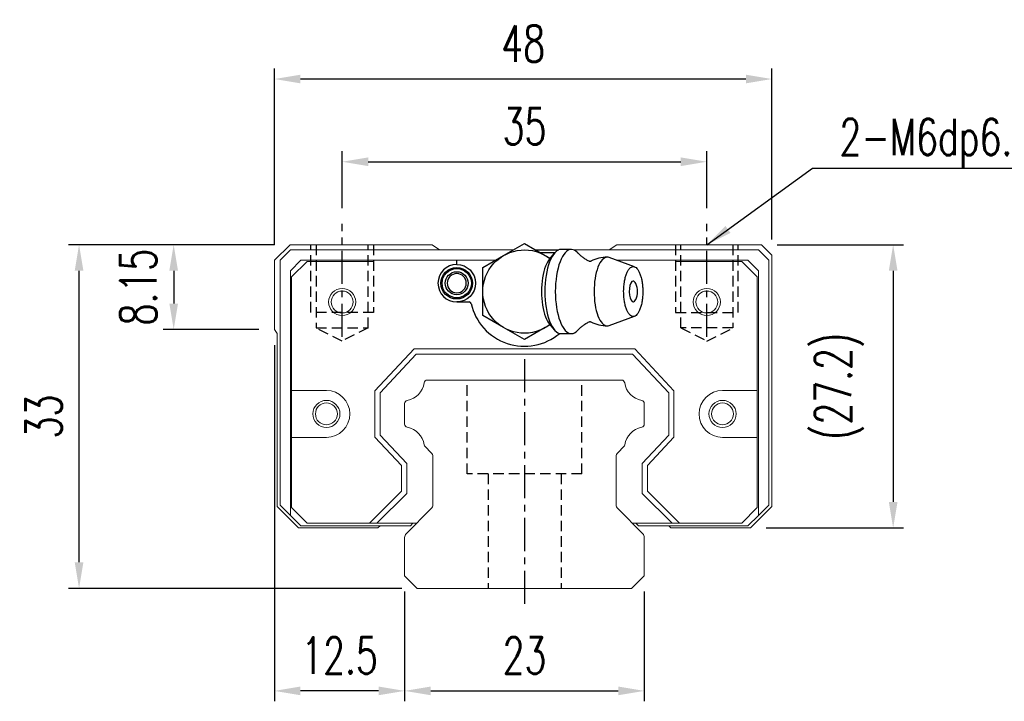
# Model space of a CAD drawing. Header units: millimetres. Extents: x 188 to 446, y 227 to 327.
# Tile 1 of 57: x 188 to 282, y 238 to 303. Entities that reach past the tile are written whole.
import ezdxf

# ---------------------------------------------------------------- set-up
doc = ezdxf.new("R2010")
doc.units = ezdxf.units.MM
doc.header["$PDSIZE"] = -1
doc.linetypes.add('CENTER', pattern=[10.16, 6.35, -1.27, 1.27, -1.27])
doc.linetypes.add('DASHED', pattern=[0.75, 0.5, -0.25])
for name, color, linetype in [('2', 7, 'Continuous'), ('CL', 1, 'CENTER'), ('DIM', 4, 'Continuous'), ('HID', 2, 'DASHED'), ('OUT', 3, 'Continuous')]:
    doc.layers.add(name, color=color, linetype=linetype)
doc.styles.add('DIM-7', font='SIMPLEX.shx', dxfattribs={"width": 0.7, "bigfont": 'chineset.shx'})
doc.dimstyles.new('CNS', dxfattribs={"dimtxt": 3.5, "dimasz": 2.5, "dimexe": 1, "dimexo": 1.5, "dimgap": 0.09, "dimtad": 0, "dimdsep": 46, "dimtxsty": 'DIM-7', "dimcen": 0.09, "dimclrd": 1, "dimclre": 1, "dimclrt": 4, "dimadec": 0, "dimazin": 0, "dimtfac": 1, "dimtix": 1, "dimtmove": 2, "dimatfit": 3, "dimfxl": 1, "dimtvp": 0.971429, "dimtolj": 1, "dimarcsym": 0})

# ---------------------------------------------------------------- blocks, each defined once
blk = doc.blocks.new('*D19')
at = {"layer": 'DEFPOINTS', "color": 0}
for p in [(253.789, 289.698), (218.789, 283.735), (253.789, 283.735)]:
    blk.add_point(p, dxfattribs=at)
at = {"layer": 'DIM', "color": 7, "lineweight": -2}
for p, q in [((218.789, 285.235), (218.789, 290.698)), ((253.789, 285.235), (253.789, 290.698)), ((221.289, 289.698), (251.289, 289.698))]:
    blk.add_line(p, q, dxfattribs=at)
at = {"layer": 'DIM', "color": 7}
for points in [[(221.289, 290.114), (221.289, 289.281), (218.789, 289.698)], [(251.289, 290.114), (251.289, 289.281), (253.789, 289.698)]]:
    blk.add_solid(points, dxfattribs=at)
at = {"layer": 'DIM', "color": 7, "insert": (236.289, 293.098), "char_height": 3.5, "attachment_point": 5, "style": 'DIM-7'}
blk.add_mtext('\\A1;35', dxfattribs=at)
blk = doc.blocks.new('*D20')
at = {"layer": 'DEFPOINTS', "color": 0}
for p in [(212.282, 297.642), (260.032, 280.735), (212.282, 280.235)]:
    blk.add_point(p, dxfattribs=at)
at = {"layer": 'DIM', "color": 7, "lineweight": -2}
for p, q in [((212.282, 281.735), (212.282, 298.642)), ((260.032, 282.235), (260.032, 298.642)), ((257.532, 297.642), (214.782, 297.642))]:
    blk.add_line(p, q, dxfattribs=at)
at = {"layer": 'DIM', "color": 7}
for points in [[(214.782, 298.058), (214.782, 297.225), (212.282, 297.642)], [(257.532, 298.058), (257.532, 297.225), (260.032, 297.642)]]:
    blk.add_solid(points, dxfattribs=at)
at = {"layer": 'DIM', "color": 7, "insert": (236.157, 301.042), "char_height": 3.5, "attachment_point": 5, "style": 'DIM-7'}
blk.add_mtext('\\A1;48', dxfattribs=at)
blk = doc.blocks.new('*D21')
at = {"layer": 'DEFPOINTS', "color": 0}
for p in [(224.782, 249.935), (247.782, 249.935), (247.782, 238.89)]:
    blk.add_point(p, dxfattribs=at)
at = {"layer": 'DIM', "color": 7, "lineweight": -2}
for p, q in [((224.782, 248.435), (224.782, 237.89)), ((247.782, 248.435), (247.782, 237.89)), ((227.282, 238.89), (245.282, 238.89))]:
    blk.add_line(p, q, dxfattribs=at)
at = {"layer": 'DIM', "color": 7}
for points in [[(227.282, 239.307), (227.282, 238.473), (224.782, 238.89)], [(245.282, 239.307), (245.282, 238.473), (247.782, 238.89)]]:
    blk.add_solid(points, dxfattribs=at)
at = {"layer": 'DIM', "color": 7, "insert": (236.282, 242.29), "char_height": 3.5, "attachment_point": 5, "style": 'DIM-7'}
blk.add_mtext('\\A1;23', dxfattribs=at)
blk = doc.blocks.new('*D22')
at = {"layer": 'DEFPOINTS', "color": 0}
for p in [(212.282, 273.585), (224.782, 249.935), (212.282, 238.89)]:
    blk.add_point(p, dxfattribs=at)
at = {"layer": 'DIM', "color": 7, "lineweight": -2}
for p, q in [((212.282, 272.085), (212.282, 237.89)), ((224.782, 248.435), (224.782, 237.89)), ((222.282, 238.89), (214.782, 238.89))]:
    blk.add_line(p, q, dxfattribs=at)
at = {"layer": 'DIM', "color": 7}
for points in [[(214.782, 239.307), (214.782, 238.473), (212.282, 238.89)], [(222.282, 239.307), (222.282, 238.473), (224.782, 238.89)]]:
    blk.add_solid(points, dxfattribs=at)
at = {"layer": 'DIM', "color": 7, "insert": (218.532, 242.29), "char_height": 3.5, "attachment_point": 5, "style": 'DIM-7'}
blk.add_mtext('\\A1;12.5', dxfattribs=at)
blk = doc.blocks.new('*D23')
at = {"layer": 'DEFPOINTS', "color": 0}
for p in [(193.527, 281.735), (213.782, 281.735), (225.996, 248.735)]:
    blk.add_point(p, dxfattribs=at)
at = {"layer": 'DIM', "color": 7, "lineweight": -2}
for p, q in [((212.282, 281.735), (192.527, 281.735)), ((193.527, 251.235), (193.527, 279.235)), ((224.496, 248.735), (192.527, 248.735))]:
    blk.add_line(p, q, dxfattribs=at)
at = {"layer": 'DIM', "color": 7}
for points in [[(193.111, 279.235), (193.944, 279.235), (193.527, 281.735)], [(193.111, 251.235), (193.944, 251.235), (193.527, 248.735)]]:
    blk.add_solid(points, dxfattribs=at)
at = {"layer": 'DIM', "color": 7, "insert": (190.127, 265.235), "char_height": 3.5, "attachment_point": 5, "rotation": 90, "style": 'DIM-7'}
blk.add_mtext('\\A1;33', dxfattribs=at)
blk = doc.blocks.new('*D24')
at = {"layer": 'DEFPOINTS', "color": 0}
for p in [(213.782, 281.735), (202.611, 273.585), (212.282, 273.585)]:
    blk.add_point(p, dxfattribs=at)
at = {"layer": 'DIM', "color": 7, "lineweight": -2}
for p, q in [((212.282, 281.735), (201.611, 281.735)), ((202.611, 279.235), (202.611, 276.085)), ((210.782, 273.585), (201.611, 273.585))]:
    blk.add_line(p, q, dxfattribs=at)
at = {"layer": 'DIM', "color": 7}
for points in [[(202.195, 279.235), (203.028, 279.235), (202.611, 281.735)], [(202.195, 276.085), (203.028, 276.085), (202.611, 273.585)]]:
    blk.add_solid(points, dxfattribs=at)
at = {"layer": 'DIM', "color": 7, "insert": (199.211, 277.66), "char_height": 3.5, "attachment_point": 5, "rotation": 90, "style": 'DIM-7'}
blk.add_mtext('\\A1;8.15', dxfattribs=at)
blk = doc.blocks.new('*D25')
at = {"layer": 'DEFPOINTS', "color": 0}
for p in [(259.032, 281.735), (257.982, 254.535), (271.67, 254.535)]:
    blk.add_point(p, dxfattribs=at)
at = {"layer": 'DIM', "color": 7, "lineweight": -2}
for p, q in [((260.532, 281.735), (272.67, 281.735)), ((271.67, 279.235), (271.67, 257.035)), ((259.482, 254.535), (272.67, 254.535))]:
    blk.add_line(p, q, dxfattribs=at)
at = {"layer": 'DIM', "color": 7}
for points in [[(271.254, 279.235), (272.087, 279.235), (271.67, 281.735)], [(271.254, 257.035), (272.087, 257.035), (271.67, 254.535)]]:
    blk.add_solid(points, dxfattribs=at)
at = {"layer": 'DIM', "color": 7, "insert": (266.489, 268.135), "char_height": 3.5, "attachment_point": 5, "rotation": 90, "style": 'DIM-7'}
blk.add_mtext('\\A1;(27.2)', dxfattribs=at)

msp = doc.modelspace()

# ---------------------------------------------------------------- linework, layer by layer
at = {"layer": '2', "color": 0, "linetype": 'Continuous'}
for p, q in [((234.282, 280.699), (236.282, 281.854)), ((236.282, 281.854), (238.282, 280.699)), ((232.282, 279.545), (234.282, 280.699)), ((237.353, 281.235), (239.572, 281.235)), ((237.787, 280.985), (239.217, 280.985)), ((238.282, 280.699), (238.744, 280.432)), ((239.144, 280.908), (238.688, 280.366)), ((240.79, 281.277), (239.789, 281.277)), ((241.363, 280.985), (241.362, 280.985)), ((229.782, 279.835), (229.782, 280.235)), ((246.851, 279.611), (244.405, 280.502)), ((232.282, 277.235), (232.282, 279.545)), ((232.282, 274.926), (232.282, 277.235)), ((229.782, 276.235), (230.966, 276.235)), ((234.282, 273.771), (232.282, 274.926)), ((238.688, 274.104), (239.144, 273.562)), ((244.405, 273.968), (246.851, 274.859)), ((236.282, 272.616), (234.282, 273.771)), ((238.282, 273.771), (236.282, 272.616)), ((238.744, 274.038), (238.282, 273.771)), ((239.789, 273.194), (240.79, 273.194))]:
    msp.add_line(p, q, dxfattribs=at)
at = {"layer": '2', "color": 0, "linetype": 'Continuous', "extrusion": (0, 0, -1)}
for centre, radius, start, end in [((-236.282, 277.235), 4, 232.1994, 127.85546), ((-229.782, 278.035), 1.8, 90, 270), ((-229.782, 278.035), 1.515, 270, 90), ((-229.782, 278.035), 1.4, 270, 90), ((-229.782, 278.035), 1.1, 270, 90), ((-229.782, 278.035), 1.515, 90, 270), ((-229.782, 278.035), 1.4, 90, 270), ((-229.782, 278.035), 1.1, 90, 270)]:
    msp.add_arc(centre, radius, start, end, dxfattribs=at)
at = {"layer": '2', "color": 0, "linetype": 'Continuous'}
for centre, radius, start, end in [((229.782, 278.035), 1.8, 90, 270), ((244.227, 277.235), 3.3, 90, 118.26666), ((229.782, 278.035), 0.918, 90, 270), ((229.782, 278.035), 0.918, 270, 90), ((245.321, 277.235), 1.817, 334.63704, 25.36296), ((230.966, 276.035), 0.2, 12.71981, 90), ((236.282, 277.235), 5.25, 192.71981, 310.13982), ((244.227, 277.235), 3.3, 241.72374, 269.99834)]:
    msp.add_arc(centre, radius, start, end, dxfattribs=at)
for start_param, end_param in [(0, 3.820667), (5.604012, 6.283185)]:
    msp.add_ellipse((246.722, 277.235), major_axis=(0, 1), ratio=0.382683, start_param=start_param, end_param=end_param, dxfattribs=at)
for points, knots in [([(239.789, 281.277), (239.384, 281.277), (238.982, 280.841), (238.409, 279.345), (238.243, 278.293), (238.243, 277.235)], [0, 0, 0, 0, 0.5, 0.5, 1, 1, 1, 1]), ([(241.396, 280.949), (241.205, 281.162), (240.998, 281.277), (240.385, 281.277), (239.983, 280.841), (239.41, 279.345), (239.244, 278.293), (239.244, 277.235)], [0, 0, 0, 0, 0.204178, 0.204178, 0.602089, 0.602089, 1, 1, 1, 1]), ([(242.48, 280.143), (242.381, 280.193), (242.18, 280.304), (241.91, 280.488), (241.675, 280.676), (241.507, 280.834), (241.428, 280.919), (241.399, 280.952)], [0, 0, 0, 0, 0.204358, 0.437474, 0.6573, 0.86349, 1, 1, 1, 1]), ([(238.692, 280.368), (238.549, 280.197), (238.417, 279.962), (238.062, 279.033), (237.92, 278.137), (237.92, 277.235)], [0, 0, 0, 0, 0.313305, 0.313305, 1, 1, 1, 1]), ([(242.662, 280.14), (242.663, 280.14), (242.662, 280.141), (242.618, 280.123), (242.544, 280.12), (242.488, 280.137), (242.483, 280.139), (242.483, 280.14)], [0, 0, 0, 0, 0.073316, 0.326317, 0.616884, 0.887048, 1, 1, 1, 1]), ([(244.402, 280.502), (244.344, 280.524), (244.286, 280.535), (243.897, 280.535), (243.568, 280.18), (243.101, 278.958), (242.964, 278.099), (242.964, 277.235)], [0, 0, 0, 0, 0.081093, 0.081093, 0.540547, 0.540547, 1, 1, 1, 1]), ([(245.803, 277.235), (245.803, 277.078), (245.815, 276.764), (245.868, 276.311), (245.953, 275.893), (246.068, 275.527), (246.208, 275.227), (246.368, 275.004), (246.541, 274.866), (246.722, 274.82), (246.902, 274.866), (247.076, 275.004), (247.235, 275.227), (247.375, 275.527), (247.49, 275.893), (247.576, 276.311), (247.628, 276.764), (247.646, 277.235), (247.628, 277.706), (247.576, 278.16), (247.49, 278.577), (247.375, 278.943), (247.235, 279.244), (247.076, 279.467), (246.902, 279.604), (246.722, 279.651), (246.541, 279.604), (246.368, 279.467), (246.208, 279.244), (246.068, 278.943), (245.953, 278.577), (245.84, 278.023), (245.803, 277.548), (245.803, 277.235)], [0, 0, 0, 0, 0.031259, 0.062519, 0.093778, 0.125038, 0.156297, 0.187556, 0.218816, 0.250075, 0.281335, 0.312594, 0.343853, 0.375113, 0.406372, 0.437632, 0.468891, 0.500151, 0.53141, 0.562669, 0.593929, 0.625188, 0.656448, 0.687707, 0.718966, 0.750226, 0.781485, 0.812745, 0.844004, 0.875263, 0.906523, 0.937782, 1, 1, 1, 1]), ([(237.92, 277.235), (237.92, 276.333), (238.062, 275.437), (238.417, 274.508), (238.549, 274.273), (238.692, 274.103)], [0, 0, 0, 0, 0.686695, 0.686695, 1, 1, 1, 1]), ([(238.243, 277.235), (238.243, 276.177), (238.409, 275.126), (238.982, 273.629), (239.384, 273.194), (239.789, 273.194)], [0, 0, 0, 0, 0.5, 0.5, 1, 1, 1, 1]), ([(239.244, 277.235), (239.244, 276.177), (239.41, 275.126), (239.983, 273.629), (240.385, 273.194), (240.998, 273.194), (241.205, 273.309), (241.397, 273.522)], [0, 0, 0, 0, 0.397832, 0.397832, 0.795664, 0.795664, 1, 1, 1, 1]), ([(242.964, 277.235), (242.964, 276.371), (243.101, 275.513), (243.568, 274.291), (243.897, 273.935), (244.286, 273.935), (244.344, 273.946), (244.402, 273.968)], [0, 0, 0, 0, 0.459453, 0.459453, 0.918907, 0.918907, 1, 1, 1, 1]), ([(241.4, 273.519), (241.417, 273.539), (241.48, 273.61), (241.633, 273.758), (241.869, 273.953), (242.154, 274.151), (242.37, 274.271), (242.48, 274.327)], [0, 0, 0, 0, 0.085224, 0.298676, 0.52727, 0.772384, 1, 1, 1, 1]), ([(242.483, 274.33), (242.484, 274.332), (242.493, 274.336), (242.557, 274.352), (242.631, 274.345), (242.668, 274.326), (242.665, 274.328), (242.665, 274.328)], [0, 0, 0, 0, 0.154413, 0.419434, 0.743562, 0.992702, 1, 1, 1, 1])]:
    msp.add_open_spline(points, degree=3, knots=knots, dxfattribs=at)
at = {"layer": 'CL', "color": 0, "ltscale": 0.5}
for p, q in [((218.789, 272.885), (218.789, 283.735)), ((253.789, 272.885), (253.789, 283.735)), ((236.289, 270.735), (236.289, 246.735))]:
    msp.add_line(p, q, dxfattribs=at)
at = {"layer": 'HID', "color": 0, "ltscale": 2}
for p, q in [((215.789, 275.235), (215.789, 281.735)), ((216.289, 281.735), (216.289, 273.735)), ((221.289, 273.735), (221.289, 281.735)), ((221.789, 281.735), (221.789, 275.235)), ((250.789, 281.735), (250.789, 275.235)), ((251.289, 273.735), (251.289, 281.735)), ((256.289, 281.735), (256.289, 273.735)), ((256.789, 275.235), (256.789, 281.735)), ((221.789, 275.235), (215.789, 275.235)), ((250.789, 275.235), (256.789, 275.235)), ((218.789, 272.485), (216.289, 273.735)), ((216.289, 273.735), (221.289, 273.735)), ((221.289, 273.735), (218.789, 272.485)), ((256.289, 273.735), (251.289, 273.735)), ((251.289, 273.735), (253.789, 272.485)), ((253.789, 272.485), (256.289, 273.735)), ((230.789, 259.735), (230.789, 268.735)), ((241.789, 259.735), (241.789, 268.735)), ((241.789, 259.735), (230.789, 259.735)), ((232.789, 259.735), (232.789, 248.735)), ((239.789, 259.735), (239.789, 248.735))]:
    msp.add_line(p, q, dxfattribs=at)
at = {"layer": 'OUT', "color": 0, "linetype": 'Continuous', "lineweight": 15}
for p, q in [((213.782, 281.735), (212.282, 280.235)), ((227.429, 281.735), (213.782, 281.735)), ((228.139, 281.235), (227.429, 281.735)), ((245.134, 281.735), (244.425, 281.235)), ((259.032, 281.735), (245.134, 281.735)), ((260.032, 280.735), (259.032, 281.735)), ((212.832, 280.235), (213.832, 281.235)), ((213.832, 281.235), (231.032, 281.235)), ((231.032, 281.235), (235.21, 281.235)), ((236.279, 281.235), (236.284, 281.235)), ((237.354, 281.235), (239.572, 281.235)), ((241.007, 281.235), (241.532, 281.235)), ((241.532, 281.235), (258.732, 281.235)), ((258.732, 281.235), (259.732, 280.235)), ((260.032, 256.585), (260.032, 280.735)), ((212.282, 280.235), (212.282, 273.585)), ((212.832, 256.735), (212.832, 280.235)), ((214.832, 280.235), (213.832, 279.235)), ((213.932, 278.635), (215.432, 280.135)), ((233.502, 280.249), (214.832, 280.235)), ((215.432, 280.135), (221.789, 280.135)), ((257.732, 280.235), (245.138, 280.235)), ((250.789, 280.135), (257.132, 280.135)), ((257.132, 280.135), (258.632, 278.635)), ((258.732, 279.235), (257.732, 280.235)), ((259.732, 280.235), (259.732, 256.735)), ((213.832, 279.235), (213.832, 255.735)), ((258.732, 255.735), (258.732, 279.235)), ((213.932, 267.735), (213.932, 278.635)), ((258.632, 278.635), (258.632, 267.735)), ((212.282, 273.585), (212.532, 273.211)), ((212.532, 273.211), (212.532, 256.585)), ((221.932, 267.716), (225.68, 271.735)), ((225.68, 271.735), (246.884, 271.735)), ((246.884, 271.735), (250.632, 267.716)), ((225.897, 271.235), (222.432, 267.519)), ((246.666, 271.235), (225.897, 271.235)), ((250.132, 267.519), (246.666, 271.235)), ((226.959, 268.735), (245.605, 268.735)), ((217.27, 267.735), (213.932, 267.735)), ((213.932, 263.235), (213.932, 267.735)), ((221.932, 263.254), (221.932, 267.716)), ((222.432, 267.519), (222.432, 263.451)), ((250.132, 263.451), (250.132, 267.519)), ((250.632, 267.716), (250.632, 263.254)), ((258.632, 267.735), (255.293, 267.735)), ((258.632, 267.735), (258.632, 263.235)), ((224.782, 264.495), (224.782, 266.475)), ((247.782, 266.475), (247.782, 264.495)), ((213.932, 263.235), (217.27, 263.235)), ((213.932, 256.485), (213.932, 263.235)), ((224.482, 260.519), (221.932, 263.254)), ((222.432, 263.451), (224.982, 260.716)), ((247.582, 260.716), (250.132, 263.451)), ((250.632, 263.254), (248.082, 260.519)), ((255.293, 263.235), (258.632, 263.235)), ((258.632, 263.235), (258.632, 256.485)), ((227.335, 261.762), (226.741, 262.356)), ((245.822, 262.356), (245.228, 261.762)), ((227.482, 256.742), (227.482, 261.408)), ((245.082, 261.408), (245.082, 256.742)), ((224.482, 258.061), (224.482, 260.519)), ((224.982, 260.716), (224.982, 257.854)), ((247.582, 257.854), (247.582, 260.716)), ((248.082, 260.519), (248.082, 258.061)), ((221.406, 254.985), (224.482, 258.061)), ((248.082, 258.061), (251.157, 254.985)), ((224.982, 257.854), (222.113, 254.985)), ((250.45, 254.985), (247.582, 257.854)), ((212.532, 256.585), (214.582, 254.535)), ((213.832, 255.735), (212.832, 256.735)), ((215.432, 254.985), (213.932, 256.485)), ((224.928, 253.982), (227.335, 256.389)), ((245.228, 256.389), (247.635, 253.982)), ((258.632, 256.485), (257.132, 254.985)), ((257.982, 254.535), (260.032, 256.585)), ((259.732, 256.735), (258.732, 255.735)), ((213.832, 255.735), (214.832, 254.735)), ((257.732, 254.735), (258.732, 255.735)), ((214.582, 254.535), (222.22, 254.535)), ((214.832, 254.735), (225.328, 254.735)), ((221.406, 254.985), (215.432, 254.985)), ((225.932, 254.985), (221.406, 254.985)), ((225.932, 254.985), (222.113, 254.985)), ((222.22, 254.535), (222.42, 254.735)), ((225.578, 254.985), (225.328, 254.735)), ((251.157, 254.985), (246.632, 254.985)), ((250.45, 254.985), (246.632, 254.985)), ((247.235, 254.735), (246.985, 254.985)), ((247.235, 254.735), (257.732, 254.735)), ((250.144, 254.735), (250.344, 254.535)), ((250.344, 254.535), (257.982, 254.535)), ((257.132, 254.985), (251.157, 254.985)), ((224.782, 249.935), (224.782, 253.628)), ((247.782, 253.628), (247.782, 249.935)), ((225.996, 248.735), (224.782, 249.935)), ((247.782, 249.935), (246.568, 248.735)), ((246.582, 248.735), (225.996, 248.735))]:
    msp.add_line(p, q, dxfattribs=at)
for centre, radius in [((218.782, 276.235), 1.3), ((218.782, 276.235), 1.05), ((253.782, 276.235), 1.3), ((253.782, 276.235), 1.05), ((217.27, 265.485), 1.3), ((217.27, 265.485), 1.05), ((255.293, 265.485), 1.3), ((255.293, 265.485), 1.05)]:
    msp.add_circle(centre, radius, dxfattribs=at)
for centre, radius, start, end in [((224.64, 268.777), 2.044, 280.87121, 351.61737), ((226.959, 268.435), 0.3, 90, 171.61737), ((245.605, 268.435), 0.3, 8.38263, 90), ((247.924, 268.777), 2.044, 188.38263, 259.12879), ((217.27, 265.485), 2.25, 270, 90), ((255.293, 265.485), 2.25, 90, 270), ((225.082, 266.475), 0.3, 100.87121, 180.00001), ((247.482, 266.475), 0.3, 359.99999, 79.12879), ((225.082, 264.495), 0.3, 179.99999, 259.12866), ((224.64, 262.193), 2.044, 9.2089, 79.12866), ((247.924, 262.193), 2.044, 100.87134, 170.79109), ((247.482, 264.495), 0.3, 280.87134, 0.00001), ((226.953, 262.568), 0.3, 189.20891, 225), ((245.61, 262.568), 0.3, 315, 350.79109), ((226.982, 261.408), 0.5, 0, 45), ((245.582, 261.408), 0.5, 135, 180.00001), ((226.982, 256.742), 0.5, 315, 360), ((245.582, 256.742), 0.5, 179.99999, 225), ((225.282, 253.628), 0.5, 135, 180.00001), ((247.282, 253.628), 0.5, 0, 45)]:
    msp.add_arc(centre, radius, start, end, dxfattribs=at)

# ---------------------------------------------------------------- texts
at = {"layer": 'DIM', "color": 0, "insert": (266.52, 289.158), "char_height": 3.5, "attachment_point": 7, "style": 'DIM-7'}
msp.add_mtext('2-M6dp6.5', dxfattribs=at)

# ---------------------------------------------------------------- dimensions: what is measured, and where the dimension line sits
at = {"layer": 'DIM', "color": 0}
dim = msp.add_linear_dim(base=(212.282, 297.642), p1=(260.032, 280.735), p2=(212.282, 280.235), text='48', dimstyle='CNS', override={"dimclrd": 7, "dimclre": 7, "dimclrt": 7}, dxfattribs=at)
dim.commit()
dim.dimension.update_dxf_attribs({"geometry": '*D20', "text_midpoint": (236.157, 301.042)})
for base, p1, p2, picture, middle in [((253.789, 289.698), (218.789, 283.735), (253.789, 283.735), '*D19', (236.289, 293.098)), ((212.282, 238.89), (224.782, 249.935), (212.282, 273.585), '*D22', (218.532, 242.29)), ((247.782, 238.89), (224.782, 249.935), (247.782, 249.935), '*D21', (236.282, 242.29))]:
    dim = msp.add_linear_dim(base=base, p1=p1, p2=p2, dimstyle='CNS', override={"dimclrd": 7, "dimclre": 7, "dimclrt": 7}, dxfattribs=at)
    dim.commit()
    dim.dimension.update_dxf_attribs({"geometry": picture, "text_midpoint": middle})
for base, p1, p2, picture, middle in [((193.527, 281.735), (225.996, 248.735), (213.782, 281.735), '*D23', (190.127, 265.235)), ((202.611, 273.585), (213.782, 281.735), (212.282, 273.585), '*D24', (199.211, 277.66))]:
    dim = msp.add_linear_dim(base=base, p1=p1, p2=p2, angle=90, dimstyle='CNS', override={"dimclrd": 7, "dimclre": 7, "dimclrt": 7}, dxfattribs=at)
    dim.commit()
    dim.dimension.update_dxf_attribs({"geometry": picture, "text_midpoint": middle})
dim = msp.add_linear_dim(base=(271.67, 254.535), p1=(259.032, 281.735), p2=(257.982, 254.535), angle=90, text='(<>)', dimstyle='CNS', override={"dimclrd": 7, "dimclre": 7, "dimclrt": 7}, dxfattribs=at)
dim.commit()
dim.dimension.update_dxf_attribs({"geometry": '*D25', "text_midpoint": (266.489, 268.135)})

# ---------------------------------------------------------------- leaders
at = {"layer": 'DIM', "color": 0, "annotation_type": 0, "has_hookline": 1, "hookline_direction": 0, "text_width": 20.067}
msp.add_leader([(253.789, 281.735), (263.93, 289.068), (266.43, 289.068)], dimstyle='CNS', override={"dimgap": 0.09, "dimtad": 1, "dimclrd": 7, "dimclre": 4}, dxfattribs=at)

doc.saveas('drawing.dxf')
